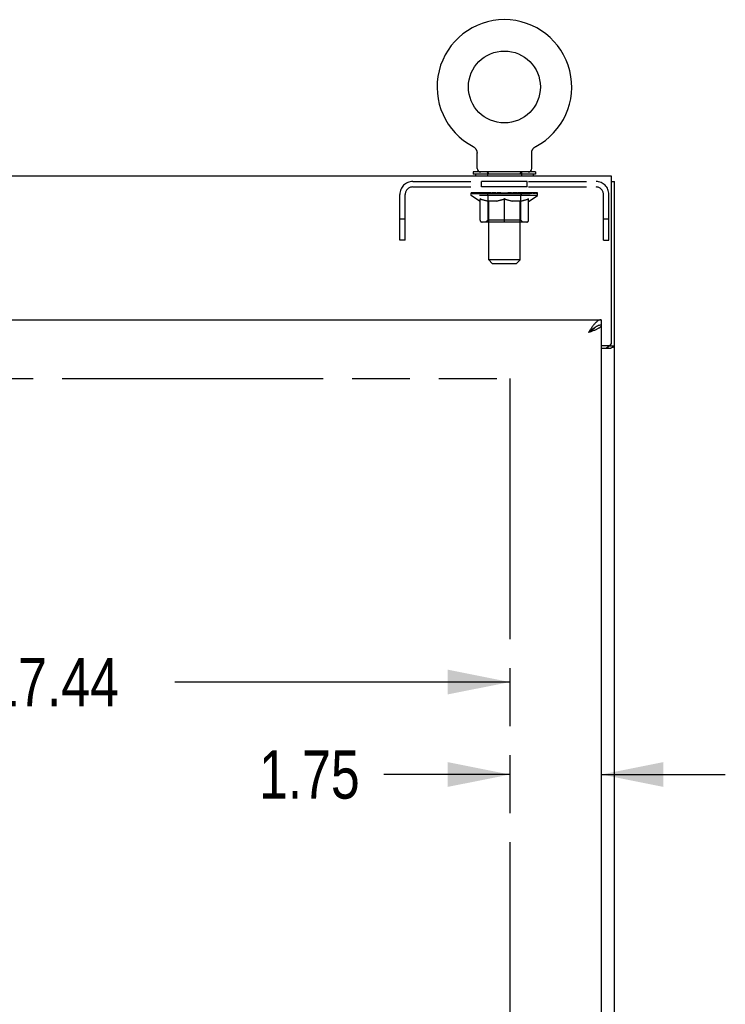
# Model space of a CAD drawing. Header units: inches. Extents: x 0 to 202, y 0 to 130.
# Tile 72 of 77: x 78 to 92, y 79 to 98. Entities that reach past the tile are written whole.
import ezdxf

# ---------------------------------------------------------------- set-up
doc = ezdxf.new("R2010")
doc.units = ezdxf.units.IN
doc.header["$LTSCALE"] = 11.091132
doc.header["$MEASUREMENT"] = 0
doc.linetypes.add('HIDDEN', pattern=[0.2, 0.1, -0.1])
doc.linetypes.add('PHANTOM', pattern=[0.8, 0.45, -0.05, 0.1, -0.05, 0.1, -0.05])
doc.layers.get('0').update_dxf_attribs({"linetype": 'CONTINUOUS'})
for name, color, linetype in [('02___PRT_ALL_AXES', 7, 'CONTINUOUS'), ('AVAILABLE_DOOR_SPACE', 7, 'CONTINUOUS'), ('DEFAULT_2', 8, 'HIDDEN'), ('DIMENSIONS', 7, 'CONTINUOUS')]:
    doc.layers.add(name, color=color, linetype=linetype)
doc.styles.get("Standard").update_dxf_attribs({"font": 'txt', "width": 0.8})
doc.dimstyles.new('DIMSTYLE_3', dxfattribs={"dimtxt": 0.925249, "dimasz": 1.186217, "dimexe": 0.09, "dimexo": 0.07, "dimgap": 0.039, "dimtad": 0, "dimtih": 1, "dimtoh": 1, "dimzin": 4, "dimdsep": 46, "dimtxsty": 'Standard', "dimblk": '_FILLED', "dimblk1": '_FILLED', "dimblk2": '_FILLED', "dimcen": 0.09, "dimadec": 0, "dimazin": 0, "dimtfac": 1, "dimtofl": 0, "dimtmove": 0, "dimatfit": 3, "dimldrblk": '_FILLED', "dimfxl": 0, "dimtolj": 1, "dimtzin": 4, "dimarcsym": 0})

# ---------------------------------------------------------------- blocks, each defined once
blk = doc.blocks.new('_FILLED')
at = {"color": 0, "linetype": 'ByBlock'}
blk.add_solid([(0, 0), (-1, 0.2), (-1, -0.2)], dxfattribs=at)
blk = doc.blocks.new('*D11')
at = {"layer": 'DIMENSIONS', "color": 2, "linetype": 'Continuous'}
for p, q in [((70.091, 85.277), (76.497, 85.277)), ((87.529, 85.277), (81.123, 85.277))]:
    blk.add_line(p, q, dxfattribs=at)
at = {"layer": 'DIMENSIONS', "color": 2, "linetype": 'Continuous', "xscale": 1.1862172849, "yscale": 1.1862172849, "zscale": 1.1862172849, "rotation": 180}
blk.add_blockref('_FILLED', (70.091, 85.277), dxfattribs=at)
at = {"layer": 'DIMENSIONS', "color": 2, "linetype": 'Continuous', "xscale": 1.1862172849, "yscale": 1.1862172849, "zscale": 1.1862172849}
blk.add_blockref('_FILLED', (87.529, 85.277), dxfattribs=at)
at = {"layer": 'DIMENSIONS', "color": 2, "linetype": 'Continuous', "insert": (78.81, 85.739), "char_height": 0.9252, "width": 3.701, "attachment_point": 2, "line_spacing_factor": 0.9}
blk.add_mtext('17.44', dxfattribs=at)
blk = doc.blocks.new('*D12')
at = {"layer": 'DIMENSIONS', "color": 2, "linetype": 'Continuous'}
for p, q in [((87.529, 83.507), (85.12, 83.507)), ((89.279, 83.507), (91.651, 83.507))]:
    blk.add_line(p, q, dxfattribs=at)
at = {"layer": 'DIMENSIONS', "color": 2, "linetype": 'Continuous', "xscale": 1.1862172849, "yscale": 1.1862172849, "zscale": 1.1862172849}
blk.add_blockref('_FILLED', (87.529, 83.507), dxfattribs=at)
at = {"layer": 'DIMENSIONS', "color": 2, "linetype": 'Continuous', "xscale": 1.1862172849, "yscale": 1.1862172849, "zscale": 1.1862172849, "rotation": 180}
blk.add_blockref('_FILLED', (89.279, 83.507), dxfattribs=at)
at = {"layer": 'DIMENSIONS', "color": 2, "linetype": 'Continuous', "insert": (84.657, 83.97), "char_height": 0.9252, "width": 2.9608, "attachment_point": 3, "line_spacing_factor": 0.9}
blk.add_mtext('1.75', dxfattribs=at)

msp = doc.modelspace()

# ---------------------------------------------------------------- linework, layer by layer
at = {"color": 7, "linetype": 'Continuous'}
for p, q in [((86.825, 95.529), (86.825, 95.529)), ((86.825, 95.529), (86.829, 95.526)), ((86.826, 95.528), (86.828, 95.527)), ((86.829, 95.526), (86.834, 95.523)), ((86.834, 95.523), (86.838, 95.521)), ((86.838, 95.521), (86.843, 95.518)), ((86.842, 95.518), (86.847, 95.514)), ((86.847, 95.515), (86.851, 95.511)), ((86.851, 95.511), (86.855, 95.508)), ((86.855, 95.508), (86.858, 95.504)), ((86.858, 95.504), (86.862, 95.5)), ((86.862, 95.5), (86.866, 95.496)), ((86.866, 95.497), (86.869, 95.492)), ((86.869, 95.493), (86.872, 95.488)), ((86.872, 95.488), (86.875, 95.484)), ((86.875, 95.484), (86.878, 95.48)), ((86.878, 95.48), (86.881, 95.475)), ((86.881, 95.476), (86.884, 95.471)), ((86.884, 95.471), (86.886, 95.466)), ((86.886, 95.466), (86.888, 95.462)), ((86.888, 95.462), (86.89, 95.457)), ((86.89, 95.457), (86.892, 95.452)), ((86.892, 95.452), (86.894, 95.447)), ((86.894, 95.447), (86.896, 95.442)), ((86.896, 95.442), (86.897, 95.437)), ((86.897, 95.437), (86.898, 95.432)), ((86.898, 95.432), (86.899, 95.427)), ((86.899, 95.427), (86.9, 95.422)), ((86.902, 95.109), (86.902, 95.401)), ((87.948, 95.416), (87.949, 95.422)), ((87.948, 95.411), (87.948, 95.416)), ((87.948, 95.406), (87.948, 95.411)), ((87.948, 95.406), (87.948, 95.411)), ((87.948, 95.401), (87.948, 95.406)), ((87.948, 95.109), (87.948, 95.401)), ((87.949, 95.422), (87.95, 95.427)), ((87.95, 95.427), (87.951, 95.432)), ((87.951, 95.432), (87.952, 95.437)), ((87.952, 95.437), (87.953, 95.442)), ((87.953, 95.442), (87.955, 95.447)), ((87.955, 95.447), (87.957, 95.452)), ((87.957, 95.452), (87.959, 95.457)), ((87.959, 95.457), (87.961, 95.462)), ((87.961, 95.462), (87.963, 95.466)), ((87.963, 95.466), (87.965, 95.471)), ((87.965, 95.471), (87.968, 95.476)), ((87.968, 95.475), (87.971, 95.48)), ((87.971, 95.48), (87.974, 95.484)), ((87.974, 95.484), (87.977, 95.488)), ((87.977, 95.488), (87.98, 95.493)), ((87.98, 95.492), (87.984, 95.497)), ((87.983, 95.496), (87.987, 95.5)), ((87.987, 95.5), (87.991, 95.504)), ((87.991, 95.504), (87.995, 95.508)), ((87.994, 95.508), (87.998, 95.511)), ((87.998, 95.511), (88.003, 95.515)), ((88.002, 95.514), (88.007, 95.518)), ((88.007, 95.518), (88.011, 95.521)), ((88.011, 95.521), (88.015, 95.523)), ((88.015, 95.523), (88.02, 95.526)), ((88.015, 95.523), (88.017, 95.524)), ((88.02, 95.526), (88.024, 95.529)), ((88.021, 95.527), (88.023, 95.528)), ((88.024, 95.529), (88.024, 95.529)), ((86.83, 95.04), (86.83, 94.998)), ((88.02, 95.04), (86.83, 95.04)), ((88.02, 94.998), (86.83, 94.998)), ((86.875, 94.998), (86.875, 94.962)), ((87.975, 94.998), (87.975, 94.962)), ((88.02, 95.04), (88.02, 94.998)), ((89.477, 94.858), (89.529, 94.858)), ((89.279, 92.212), (89.279, 92.108)), ((89.425, 91.722), (89.425, 91.71)), ((89.425, 91.71), (89.529, 91.71))]:
    msp.add_line(p, q, dxfattribs=at)
at = {"color": 3, "linetype": 'Continuous'}
for p, q in [((89.477, 94.962), (41.581, 94.962)), ((89.477, 91.781), (89.477, 94.962)), ((89.529, 35.066), (89.529, 94.858)), ((66.466, 92.212), (89.279, 92.212)), ((89.062, 91.976), (89.032, 91.965)), ((89.279, 92.108), (89.279, 41.816)), ((89.279, 91.721), (89.417, 91.721)), ((89.279, 91.669), (89.459, 91.669)), ((89.482, 91.681), (89.494, 91.684))]:
    msp.add_line(p, q, dxfattribs=at)
at = {"color": 7, "linetype": 'Continuous'}
for points in [[(86.9, 95.422), (86.901, 95.416), (86.901, 95.411)], [(86.901, 95.416), (86.901, 95.411), (86.901, 95.406), (86.902, 95.401)], [(89.165, 92.072), (89.155, 92.066), (89.146, 92.06), (89.136, 92.053), (89.127, 92.046), (89.117, 92.039), (89.108, 92.032), (89.098, 92.024), (89.089, 92.016), (89.079, 92.008), (89.07, 92), (89.061, 91.991), (89.051, 91.983), (89.042, 91.974), (89.032, 91.965)], [(89.163, 92.071), (89.162, 92.069), (89.157, 92.063), (89.152, 92.056), (89.146, 92.05), (89.14, 92.043), (89.133, 92.037), (89.125, 92.03), (89.117, 92.024), (89.109, 92.017), (89.1, 92.011), (89.091, 92.004), (89.082, 91.998), (89.072, 91.991), (89.062, 91.985), (89.052, 91.978), (89.042, 91.972), (89.032, 91.965)], [(89.184, 92.083), (89.174, 92.078), (89.165, 92.072)], [(89.279, 92.108), (89.269, 92.108), (89.26, 92.107), (89.25, 92.106), (89.241, 92.104), (89.231, 92.101), (89.222, 92.099), (89.212, 92.095), (89.203, 92.092), (89.193, 92.087), (89.184, 92.083)], [(89.384, 91.669), (89.384, 91.671), (89.384, 91.673), (89.385, 91.675), (89.385, 91.677), (89.386, 91.679), (89.387, 91.68), (89.388, 91.682), (89.39, 91.683), (89.391, 91.685), (89.393, 91.686), (89.395, 91.688), (89.397, 91.689), (89.399, 91.69), (89.402, 91.691), (89.404, 91.693)], [(89.404, 91.693), (89.409, 91.695), (89.411, 91.696), (89.413, 91.697), (89.416, 91.699), (89.418, 91.7), (89.42, 91.701), (89.421, 91.703), (89.423, 91.704), (89.423, 91.706), (89.424, 91.707), (89.424, 91.709), (89.425, 91.71)]]:
    msp.add_lwpolyline(points, dxfattribs=at)
at = {"color": 3, "linetype": 'Continuous'}
for points in [[(89.279, 92.212), (89.269, 92.211), (89.26, 92.21), (89.25, 92.208), (89.241, 92.205), (89.231, 92.201), (89.222, 92.196), (89.212, 92.19), (89.203, 92.184), (89.193, 92.176), (89.184, 92.168), (89.174, 92.159), (89.165, 92.15), (89.155, 92.14), (89.146, 92.129), (89.136, 92.118)], [(89.136, 92.118), (89.127, 92.106), (89.117, 92.093), (89.108, 92.08), (89.098, 92.067), (89.089, 92.053), (89.079, 92.039), (89.07, 92.024), (89.061, 92.01), (89.051, 91.995), (89.042, 91.98), (89.032, 91.965)], [(89.184, 92.026), (89.172, 92.02), (89.16, 92.015), (89.147, 92.009), (89.133, 92.004), (89.119, 91.998), (89.105, 91.993), (89.091, 91.987), (89.076, 91.982), (89.062, 91.976)], [(89.279, 92.108), (89.278, 92.102), (89.277, 92.097), (89.275, 92.091), (89.271, 92.086), (89.267, 92.081), (89.263, 92.075), (89.257, 92.07), (89.25, 92.064), (89.243, 92.059), (89.235, 92.053), (89.226, 92.048), (89.217, 92.042), (89.206, 92.037), (89.196, 92.031), (89.184, 92.026)], [(89.459, 91.669), (89.461, 91.671), (89.463, 91.672), (89.465, 91.674), (89.468, 91.675), (89.471, 91.677), (89.475, 91.678), (89.479, 91.679), (89.482, 91.681)], [(89.494, 91.684), (89.498, 91.686), (89.501, 91.687), (89.505, 91.688), (89.508, 91.689), (89.511, 91.691), (89.513, 91.692), (89.516, 91.693), (89.519, 91.695), (89.521, 91.697), (89.523, 91.698), (89.524, 91.7), (89.526, 91.701), (89.527, 91.703), (89.527, 91.705), (89.528, 91.706), (89.528, 91.708), (89.529, 91.71)]]:
    msp.add_lwpolyline(points, dxfattribs=at)
at = {"color": 7, "linetype": 'Continuous'}
msp.add_circle((87.425, 96.668), 0.688, dxfattribs=at)
for centre, radius, start, end in [((87.425, 96.668), 1.288, 297.7005, 242.2995), ((86.971, 95.109), 0.069, 180, 270), ((87.879, 95.109), 0.069, 270, 360)]:
    msp.add_arc(centre, radius, start, end, dxfattribs=at)
at = {"color": 3, "linetype": 'Continuous'}
msp.add_arc((89.417, 91.781), 0.06, 270, 360, dxfattribs=at)
at = {"layer": '02___PRT_ALL_AXES', "color": 8, "linetype": 'HIDDEN'}
for p, q in [((86.987, 94.754), (86.987, 94.858)), ((87.862, 94.858), (86.987, 94.858)), ((87.862, 94.754), (87.862, 94.858)), ((87.862, 94.754), (86.987, 94.754))]:
    msp.add_line(p, q, dxfattribs=at)
at = {"layer": 'AVAILABLE_DOOR_SPACE', "color": 4, "linetype": 'PHANTOM'}
for p, q in [((70.091, 91.087), (87.529, 91.087)), ((87.529, 91.087), (87.529, 42.837))]:
    msp.add_line(p, q, dxfattribs=at)
at = {"layer": 'DEFAULT_2', "color": 8, "linetype": 'HIDDEN'}
for p, q in [((86.832, 95.524), (86.834, 95.523)), ((87.1, 95.04), (87.1, 94.962)), ((87.125, 93.359), (87.125, 95.005)), ((87.725, 93.359), (87.725, 95.005)), ((87.75, 95.04), (87.75, 94.962)), ((85.671, 94.858), (89.178, 94.858)), ((85.671, 94.754), (89.178, 94.754)), ((86.791, 94.593), (86.791, 94.64)), ((86.801, 94.633), (86.801, 94.64)), ((86.81, 94.63), (86.81, 94.633)), ((86.81, 94.63), (88.04, 94.63)), ((86.818, 94.63), (86.818, 94.633)), ((86.819, 94.63), (86.819, 94.633)), ((86.829, 94.633), (86.829, 94.64)), ((86.846, 94.63), (86.846, 94.633)), ((86.848, 94.63), (86.848, 94.633)), ((86.876, 94.633), (86.876, 94.64)), ((86.891, 94.63), (86.891, 94.633)), ((86.893, 94.63), (86.893, 94.633)), ((87.098, 94.633), (86.896, 94.633)), ((86.939, 94.633), (86.939, 94.64)), ((86.941, 94.63), (86.941, 94.633)), ((86.942, 94.63), (86.942, 94.633)), ((86.945, 94.63), (86.945, 94.633)), ((86.952, 94.63), (86.952, 94.633)), ((86.952, 94.63), (86.952, 94.633)), ((86.955, 94.63), (86.955, 94.633)), ((86.959, 94.63), (86.959, 94.634)), ((86.963, 94.63), (86.963, 94.633)), ((86.977, 94.63), (86.977, 94.633)), ((86.995, 94.63), (86.995, 94.633)), ((86.996, 94.63), (86.996, 94.636)), ((87.016, 94.63), (87.016, 94.633)), ((87.016, 94.63), (87.016, 94.633)), ((87.017, 94.633), (87.017, 94.64)), ((87.027, 94.63), (87.027, 94.633)), ((87.031, 94.63), (87.031, 94.633)), ((87.041, 94.63), (87.041, 94.633)), ((87.052, 94.63), (87.052, 94.637)), ((87.067, 94.63), (87.067, 94.633)), ((87.07, 94.63), (87.07, 94.633)), ((87.098, 94.63), (87.098, 94.633)), ((87.165, 94.633), (87.103, 94.633)), ((87.108, 94.633), (87.108, 94.64)), ((87.115, 94.63), (87.115, 94.633)), ((87.119, 94.63), (87.119, 94.633)), ((87.125, 94.63), (87.125, 94.638)), ((87.13, 94.63), (87.13, 94.633)), ((87.14, 94.63), (87.14, 94.633)), ((87.165, 94.63), (87.165, 94.633)), ((87.24, 94.633), (87.18, 94.633)), ((87.201, 94.63), (87.201, 94.633)), ((87.208, 94.633), (87.208, 94.64)), ((87.212, 94.63), (87.212, 94.633)), ((87.214, 94.63), (87.214, 94.639)), ((87.217, 94.63), (87.217, 94.633)), ((87.224, 94.63), (87.224, 94.633)), ((87.24, 94.63), (87.24, 94.633)), ((87.32, 94.633), (87.266, 94.633)), ((87.279, 94.63), (87.279, 94.633)), ((87.31, 94.633), (87.425, 94.64)), ((87.315, 94.633), (87.315, 94.64)), ((87.315, 94.633), (87.315, 94.64)), ((87.315, 94.64), (87.315, 94.64)), ((87.315, 94.63), (87.315, 94.633)), ((87.319, 94.63), (87.319, 94.633)), ((87.32, 94.63), (87.32, 94.633)), ((87.32, 94.63), (87.32, 94.633)), ((87.404, 94.633), (87.356, 94.633)), ((87.361, 94.63), (87.361, 94.633)), ((87.404, 94.63), (87.404, 94.633)), ((87.422, 94.633), (87.422, 94.633)), ((87.422, 94.63), (87.422, 94.633)), ((87.422, 94.63), (87.422, 94.633)), ((87.425, 94.633), (87.425, 94.64)), ((87.427, 94.63), (87.427, 94.633)), ((87.427, 94.63), (87.427, 94.633)), ((87.427, 94.633), (87.427, 94.633)), ((87.429, 94.633), (87.494, 94.633)), ((87.445, 94.63), (87.445, 94.633)), ((87.461, 94.633), (87.461, 94.638)), ((87.461, 94.638), (87.539, 94.633)), ((87.483, 94.633), (87.483, 94.636)), ((87.488, 94.63), (87.488, 94.633)), ((87.529, 94.63), (87.529, 94.633)), ((87.529, 94.63), (87.529, 94.633)), ((87.529, 94.633), (87.584, 94.633)), ((87.53, 94.63), (87.53, 94.633)), ((87.534, 94.633), (87.534, 94.64)), ((87.534, 94.64), (87.535, 94.64)), ((87.534, 94.63), (87.534, 94.633)), ((87.535, 94.633), (87.535, 94.64)), ((87.57, 94.63), (87.57, 94.633)), ((87.61, 94.63), (87.61, 94.633)), ((87.61, 94.633), (87.669, 94.633)), ((87.625, 94.63), (87.625, 94.633)), ((87.632, 94.63), (87.632, 94.633)), ((87.635, 94.63), (87.635, 94.639)), ((87.637, 94.63), (87.637, 94.633)), ((87.641, 94.633), (87.641, 94.64)), ((87.648, 94.63), (87.648, 94.633)), ((87.684, 94.63), (87.684, 94.633)), ((87.684, 94.633), (87.746, 94.633)), ((87.709, 94.63), (87.709, 94.633)), ((87.72, 94.63), (87.72, 94.633)), ((87.724, 94.63), (87.724, 94.638)), ((87.73, 94.63), (87.73, 94.633)), ((87.734, 94.63), (87.734, 94.633)), ((87.741, 94.633), (87.741, 94.64)), ((87.751, 94.63), (87.751, 94.633)), ((87.751, 94.633), (87.953, 94.633)), ((87.779, 94.63), (87.779, 94.633)), ((87.782, 94.63), (87.782, 94.633)), ((87.797, 94.63), (87.797, 94.637)), ((87.809, 94.63), (87.809, 94.633)), ((87.818, 94.63), (87.818, 94.633)), ((87.822, 94.63), (87.822, 94.633)), ((87.832, 94.633), (87.832, 94.64)), ((87.833, 94.63), (87.833, 94.633)), ((87.833, 94.63), (87.833, 94.633)), ((87.853, 94.63), (87.853, 94.636)), ((87.854, 94.63), (87.854, 94.633)), ((87.872, 94.63), (87.872, 94.633)), ((87.886, 94.63), (87.886, 94.633)), ((87.891, 94.63), (87.891, 94.634)), ((87.894, 94.63), (87.894, 94.633)), ((87.897, 94.63), (87.897, 94.633)), ((87.897, 94.63), (87.897, 94.633)), ((87.905, 94.63), (87.905, 94.633)), ((87.908, 94.63), (87.908, 94.633)), ((87.908, 94.63), (87.908, 94.633)), ((87.91, 94.633), (87.91, 94.64)), ((87.956, 94.63), (87.956, 94.633)), ((87.958, 94.63), (87.958, 94.633)), ((87.973, 94.633), (87.973, 94.64)), ((88.002, 94.63), (88.002, 94.633)), ((88.003, 94.63), (88.003, 94.633)), ((88.02, 94.633), (88.02, 94.64)), ((88.03, 94.63), (88.03, 94.633)), ((88.031, 94.63), (88.031, 94.633)), ((88.04, 94.63), (88.04, 94.633)), ((88.048, 94.633), (88.048, 94.64)), ((88.058, 94.593), (88.058, 94.64)), ((85.425, 93.733), (85.425, 94.611)), ((85.529, 93.733), (85.529, 94.611)), ((88.058, 94.593), (86.791, 94.593)), ((86.951, 94.482), (86.791, 94.593)), ((86.951, 94.482), (86.961, 94.482)), ((86.961, 94.119), (86.961, 94.525)), ((87.283, 94.482), (87.103, 94.482)), ((87.112, 94.121), (87.112, 94.59)), ((87.425, 94.082), (87.425, 94.525)), ((87.746, 94.482), (87.566, 94.482)), ((87.737, 94.121), (87.737, 94.59)), ((87.888, 94.119), (87.888, 94.525)), ((87.888, 94.482), (87.899, 94.482)), ((87.899, 94.482), (88.058, 94.593)), ((89.321, 93.733), (89.321, 94.611)), ((89.425, 93.733), (89.425, 94.611)), ((85.529, 94.138), (85.425, 94.138)), ((87.851, 94.082), (86.998, 94.082)), ((87.112, 94.121), (87.072, 94.082)), ((87.737, 94.121), (87.112, 94.121)), ((87.737, 94.121), (87.777, 94.082)), ((89.425, 94.138), (89.321, 94.138)), ((85.529, 93.733), (85.425, 93.733)), ((89.321, 93.733), (89.425, 93.733)), ((87.725, 93.359), (87.125, 93.359)), ((87.194, 93.29), (87.125, 93.359)), ((87.656, 93.29), (87.725, 93.359)), ((87.194, 93.29), (87.656, 93.29))]:
    msp.add_line(p, q, dxfattribs=at)
for points in [[(86.961, 94.525), (86.987, 94.515), (87.012, 94.506), (87.037, 94.498), (87.062, 94.492), (87.087, 94.486), (87.111, 94.482)], [(87.103, 94.482), (87.08, 94.486), (87.056, 94.492), (87.033, 94.499), (87.009, 94.506), (86.985, 94.515), (86.961, 94.524)], [(87.274, 94.482), (87.298, 94.486), (87.323, 94.492), (87.348, 94.499), (87.373, 94.506), (87.399, 94.515), (87.425, 94.525)], [(87.425, 94.524), (87.4, 94.514), (87.376, 94.506), (87.353, 94.498), (87.33, 94.492), (87.306, 94.486), (87.283, 94.482)], [(87.425, 94.525), (87.451, 94.515), (87.476, 94.506), (87.501, 94.499), (87.526, 94.492), (87.551, 94.486), (87.576, 94.482)], [(87.566, 94.482), (87.543, 94.486), (87.519, 94.492), (87.496, 94.498), (87.472, 94.506), (87.449, 94.514), (87.425, 94.524)], [(87.738, 94.482), (87.763, 94.486), (87.788, 94.492), (87.812, 94.499), (87.837, 94.506), (87.862, 94.515), (87.888, 94.525)], [(87.888, 94.524), (87.864, 94.515), (87.839, 94.506), (87.816, 94.498), (87.792, 94.492), (87.769, 94.486), (87.746, 94.482)]]:
    msp.add_lwpolyline(points, dxfattribs=at)
for centre, radius, start, end in [((87.09, 95.005), 0.0345, 0, 90), ((87.759, 95.005), 0.0345, 90, 180), ((85.671, 94.611), 0.246, 90, 180), ((89.178, 94.611), 0.246, 0, 90), ((85.671, 94.611), 0.142, 90, 180), ((87.072, 94.59), 0.0398, 0, 90), ((87.777, 94.59), 0.0398, 90, 180), ((89.178, 94.611), 0.142, 0, 90), ((86.998, 94.119), 0.0371, 180, 270), ((87.851, 94.119), 0.0371, 270, 360)]:
    msp.add_arc(centre, radius, start, end, dxfattribs=at)
for centre, major_axis, ratio, start_param, end_param in [((87.425, 94.64), (0.633, 0.007), 0.05963, 2.96643, 3.140963), ((86.771, 94.628), (0.198, 0), 0.060556, 0.430652, 1.470503), ((87.425, 94.64), (0.633, 0), 0.060556, -3.141593, -2.96706), ((86.771, 94.621), (0.198, 0.002), 0.05963, 1.376596, 1.469874), ((87.425, 94.64), (0.633, 0.013), 0.05688, 2.791345, 2.965878), ((86.747, 94.628), (0.198, 0.002), 0.05963, 0.25549, 1.295341), ((86.816, 94.628), (0.198, -0.002), 0.05963, 0.605815, 1.645666), ((87.425, 94.64), (0.633, -0.007), 0.05963, -2.96643, -2.791898), ((86.816, 94.621), (0.198, 0), 0.060556, 1.551758, 1.645036), ((86.747, 94.621), (0.198, 0.004), 0.05688, 1.20151, 1.294789), ((86.817, 94.624), (0.164, 0.002), 0.05963, 1.065228, 1.614276), ((86.797, 94.624), (0.164, 0.003), 0.05688, 0.890143, 1.43919), ((86.855, 94.624), (0.164, 0), 0.060556, 1.240391, 1.789438), ((87.425, 94.64), (0.633, 0.019), 0.052395, 2.616403, 2.790936), ((86.743, 94.628), (0.198, 0.004), 0.05688, 0.080405, 1.120256), ((86.878, 94.628), (0.198, -0.004), 0.05688, 0.7809, 1.820751), ((87.425, 94.64), (0.633, -0.013), 0.05688, -2.791345, -2.616812), ((86.878, 94.621), (0.198, -0.002), 0.05963, 1.72692, 1.820198), ((86.743, 94.621), (0.198, 0.006), 0.052395, 1.026568, 1.119847), ((86.796, 94.624), (0.164, 0.005), 0.052395, 0.715201, 1.264248), ((86.911, 94.624), (0.164, -0.002), 0.05963, 1.415553, 1.9646), ((87.425, 94.64), (0.633, 0.025), 0.046319, 2.441654, 2.616187), ((86.958, 94.628), (0.198, -0.006), 0.052395, 0.955842, 1.995693), ((86.76, 94.628), (0.198, 0.006), 0.052395, -0.094537, 0.945314), ((87.425, 94.64), (0.633, -0.019), 0.052395, -2.616403, -2.44187), ((86.958, 94.621), (0.198, -0.004), 0.05688, 1.902006, 1.995284), ((86.76, 94.621), (0.198, 0.008), 0.046319, 0.851819, 0.945098), ((86.815, 94.624), (0.164, 0.006), 0.046319, 0.540452, 1.089499), ((86.982, 94.624), (0.164, -0.003), 0.05688, 1.590638, 2.139686), ((87.425, 94.64), (0.633, 0.029), 0.038841, 2.267123, 2.441656), ((87.051, 94.628), (0.198, -0.008), 0.046319, 1.130591, 2.170442), ((86.798, 94.628), (0.198, 0.008), 0.046319, -0.269286, 0.770565), ((87.425, 94.64), (0.633, -0.025), 0.046319, -2.441654, -2.267121), ((87.051, 94.621), (0.198, -0.006), 0.052395, 2.076947, 2.170226), ((86.798, 94.621), (0.198, 0.009), 0.038841, 0.677289, 0.770567), ((86.852, 94.624), (0.164, 0.008), 0.038841, 0.365921, 0.914969), ((87.066, 94.624), (0.164, -0.005), 0.052395, 1.76558, 2.314627), ((87.425, 94.64), (0.633, 0.033), 0.030195, 2.09281, 2.267343), ((87.156, 94.628), (0.198, -0.009), 0.038841, 1.305122, 2.344973), ((87.425, 94.64), (0.633, -0.029), 0.038841, -2.267123, -2.092591), ((86.854, 94.628), (0.198, 0.009), 0.038841, -0.443817, 0.596034), ((87.156, 94.621), (0.198, -0.008), 0.046319, 2.251696, 2.344975), ((86.854, 94.621), (0.198, 0.01), 0.030195, 0.502975, 0.596254), ((86.906, 94.624), (0.164, 0.009), 0.030195, 0.191608, 0.740655), ((87.162, 94.624), (0.164, -0.006), 0.046319, 1.940329, 2.489376), ((86.927, 94.628), (0.198, 0.01), 0.030195, -0.61813, 0.421721), ((87.425, 94.64), (0.633, 0.036), 0.020645, 1.918687, 2.09322), ((87.269, 94.628), (0.198, -0.01), 0.030195, 1.479435, 2.519286), ((87.425, 94.64), (0.633, -0.033), 0.030195, -2.09281, -1.918277), ((87.269, 94.621), (0.198, -0.009), 0.038841, 2.426227, 2.519505), ((86.927, 94.621), (0.198, 0.011), 0.020645, 0.328852, 0.422131), ((86.976, 94.624), (0.164, 0.009), 0.020645, 0.017485, 0.566532), ((87.265, 94.624), (0.164, -0.008), 0.038841, 2.11486, 2.663907), ((87.016, 94.628), (0.198, 0.011), 0.020645, -0.792253, 0.247598), ((87.425, 94.64), (0.633, 0.038), 0.010478, 1.744704, 1.919237), ((87.386, 94.628), (0.198, -0.011), 0.020645, 1.653558, 2.693409), ((87.425, 94.64), (0.633, -0.036), 0.020645, -1.918687, -1.744154), ((87.386, 94.621), (0.198, -0.01), 0.030195, 2.60054, 2.693819), ((87.016, 94.621), (0.198, 0.012), 0.010478, 0.154869, 0.248148), ((87.06, 94.624), (0.164, 0.01), 0.010478, 6.126688, 6.675735), ((87.373, 94.624), (0.164, -0.009), 0.030195, 2.289173, 2.83822), ((87.117, 94.628), (0.198, 0.012), 0.010478, -0.966236, -0.000846), ((87.505, 94.628), (0.198, -0.012), 0.010478, 1.827541, 2.867392), ((87.425, 94.64), (0.633, -0.038), 0.010478, 4.538481, 4.720178), ((87.505, 94.621), (0.198, -0.011), 0.020645, 2.774664, 2.867942), ((87.483, 94.624), (0.164, -0.009), 0.020645, 2.463296, 3.012344), ((87.344, 94.628), (0.198, 0.012), 0.010478, 0.274201, 1.314052), ((87.258, 94.624), (0.164, 0.01), 0.010478, -0.000483, 0.504314), ((87.227, 94.621), (0.198, 0.012), 0.010478, 0.099668, 0.192946), ((87.425, 94.64), (0.633, 0.038), 0.010478, -1.571421, -1.396888), ((87.591, 94.624), (0.164, -0.01), 0.010478, 2.637279, 3.14189), ((87.622, 94.621), (0.198, -0.012), 0.010478, 2.74231, 2.948646), ((87.463, 94.628), (0.198, 0.011), 0.020645, 0.448184, 1.488034), ((87.366, 94.624), (0.164, 0.009), 0.020645, 0.129249, 0.678296), ((87.344, 94.621), (0.198, 0.011), 0.020645, 0.273651, 0.366929), ((87.732, 94.628), (0.198, -0.012), 0.010478, -3.140747, -2.175357), ((87.425, 94.64), (0.633, 0.036), 0.020645, -1.397439, -1.222906), ((87.425, 94.64), (0.633, -0.038), 0.010478, 1.222355, 1.396888), ((87.58, 94.628), (0.198, 0.01), 0.030195, 0.622307, 1.662158), ((87.476, 94.624), (0.164, 0.009), 0.030195, 0.303372, 0.852419), ((87.789, 94.624), (0.164, -0.01), 0.010478, 2.749043, 3.29809), ((87.833, 94.628), (0.198, -0.011), 0.020645, 2.893995, 3.933846), ((87.463, 94.621), (0.198, 0.01), 0.030195, 0.447774, 0.541052), ((87.833, 94.621), (0.198, -0.012), 0.010478, 2.893445, 2.986723), ((87.425, 94.64), (0.633, 0.033), 0.030195, -1.223315, -1.048783), ((87.425, 94.64), (0.633, -0.036), 0.020645, 1.048373, 1.222906), ((87.693, 94.628), (0.198, 0.009), 0.038841, 0.79662, 1.836471), ((87.584, 94.624), (0.164, 0.008), 0.038841, 0.477686, 1.026733), ((87.873, 94.624), (0.164, -0.009), 0.020645, 2.57506, 3.124108), ((87.922, 94.628), (0.198, -0.01), 0.030195, 2.719872, 3.759723), ((87.798, 94.628), (0.198, 0.008), 0.046319, 0.971151, 2.011002), ((87.58, 94.621), (0.198, 0.009), 0.038841, 0.622087, 0.715366), ((87.922, 94.621), (0.198, -0.011), 0.020645, 2.719462, 2.812741), ((87.425, 94.64), (0.633, 0.029), 0.038841, -1.049002, -0.874469), ((87.425, 94.64), (0.633, -0.033), 0.030195, 0.87425, 1.048783), ((87.687, 94.624), (0.164, 0.006), 0.046319, 0.652216, 1.201263), ((87.892, 94.628), (0.198, 0.006), 0.052395, 1.1459, 2.185751), ((87.943, 94.624), (0.164, -0.009), 0.030195, 2.400937, 2.949985), ((87.995, 94.628), (0.198, -0.009), 0.038841, 2.545558, 3.585409), ((87.783, 94.624), (0.164, 0.005), 0.052395, 0.826965, 1.376012), ((87.693, 94.621), (0.198, 0.008), 0.046319, 0.796618, 0.889896), ((87.995, 94.621), (0.198, -0.01), 0.030195, 2.545339, 2.638617), ((87.971, 94.628), (0.198, 0.004), 0.05688, 1.320842, 2.360692), ((87.425, 94.64), (0.633, 0.025), 0.046319, -0.874471, -0.699939), ((87.425, 94.64), (0.633, -0.029), 0.038841, 0.699936, 0.874469), ((88.052, 94.628), (0.198, -0.008), 0.046319, 2.371028, 3.410879), ((87.997, 94.624), (0.164, -0.008), 0.038841, 2.226624, 2.775671), ((88.033, 94.628), (0.198, 0.002), 0.05963, 1.495927, 2.535778), ((87.867, 94.624), (0.164, 0.003), 0.05688, 1.001907, 1.550954), ((88.089, 94.628), (0.198, -0.006), 0.052395, 2.196279, 3.23613), ((88.034, 94.624), (0.164, -0.006), 0.046319, 2.052093, 2.601141), ((87.798, 94.621), (0.198, 0.006), 0.052395, 0.971367, 1.064645), ((88.052, 94.621), (0.198, -0.009), 0.038841, 2.371026, 2.464304), ((88.078, 94.628), (0.198, 0), 0.060556, 1.671089, 2.71094), ((88.106, 94.628), (0.198, -0.004), 0.05688, 2.021337, 3.061188), ((87.425, 94.64), (0.633, 0.019), 0.052395, -0.699723, -0.52519), ((87.425, 94.64), (0.633, -0.025), 0.046319, 0.525406, 0.699939), ((88.102, 94.628), (0.198, -0.002), 0.05963, 1.846251, 2.886102), ((87.939, 94.624), (0.164, 0.002), 0.05963, 1.176993, 1.72604), ((88.053, 94.624), (0.164, -0.005), 0.052395, 1.877344, 2.426392), ((87.994, 94.624), (0.164, 0), 0.060556, 1.352155, 1.901202), ((88.052, 94.624), (0.164, -0.003), 0.05688, 1.702402, 2.25145), ((88.032, 94.624), (0.164, -0.002), 0.05963, 1.527317, 2.076364), ((87.892, 94.621), (0.198, 0.004), 0.05688, 1.146309, 1.239587), ((88.089, 94.621), (0.198, -0.008), 0.046319, 2.196495, 2.289773), ((87.425, 94.64), (0.633, 0.013), 0.05688, -0.524781, -0.350248), ((87.425, 94.64), (0.633, -0.019), 0.052395, 0.350657, 0.52519), ((87.971, 94.621), (0.198, 0.002), 0.05963, 1.321394, 1.414673), ((88.106, 94.621), (0.198, -0.006), 0.052395, 2.021746, 2.115024), ((87.425, 94.64), (0.633, 0.007), 0.05963, -0.349695, -0.175162), ((87.425, 94.64), (0.633, -0.013), 0.05688, 0.175715, 0.350248), ((88.033, 94.621), (0.198, 0), 0.060556, 1.496556, 1.589835), ((88.102, 94.621), (0.198, -0.004), 0.05688, 1.846804, 1.940083), ((88.078, 94.621), (0.198, -0.002), 0.05963, 1.671719, 1.764997), ((87.425, 94.64), (0.633, 0), 0.060556, -0.174533, 0), ((87.425, 94.64), (0.633, -0.007), 0.05963, 0.000629, 0.175162)]:
    msp.add_ellipse(centre, major_axis=major_axis, ratio=ratio, start_param=start_param, end_param=end_param, dxfattribs=at)

# ---------------------------------------------------------------- dimensions: what is measured, and where the dimension line sits
at = {"layer": 'DIMENSIONS', "color": 2, "linetype": 'Continuous'}
dim = msp.add_linear_dim(base=(87.529, 85.277), p1=(70.091, 67.837), p2=(87.529, 42.837), dimstyle='DIMSTYLE_3', dxfattribs=at)
dim.commit()
dim.dimension.update_dxf_attribs({"geometry": '*D11', "text_midpoint": (78.81, 85.277), "dimtype": 160})
dim = msp.add_linear_dim(base=(87.529, 83.507), p1=(89.279, 85.427), p2=(87.529, 42.837), angle=180, dimstyle='DIMSTYLE_3', dxfattribs=at)
dim.commit()
dim.dimension.update_dxf_attribs({"geometry": '*D12', "text_midpoint": (83.177, 83.507), "dimtype": 160})

doc.saveas('drawing.dxf')
